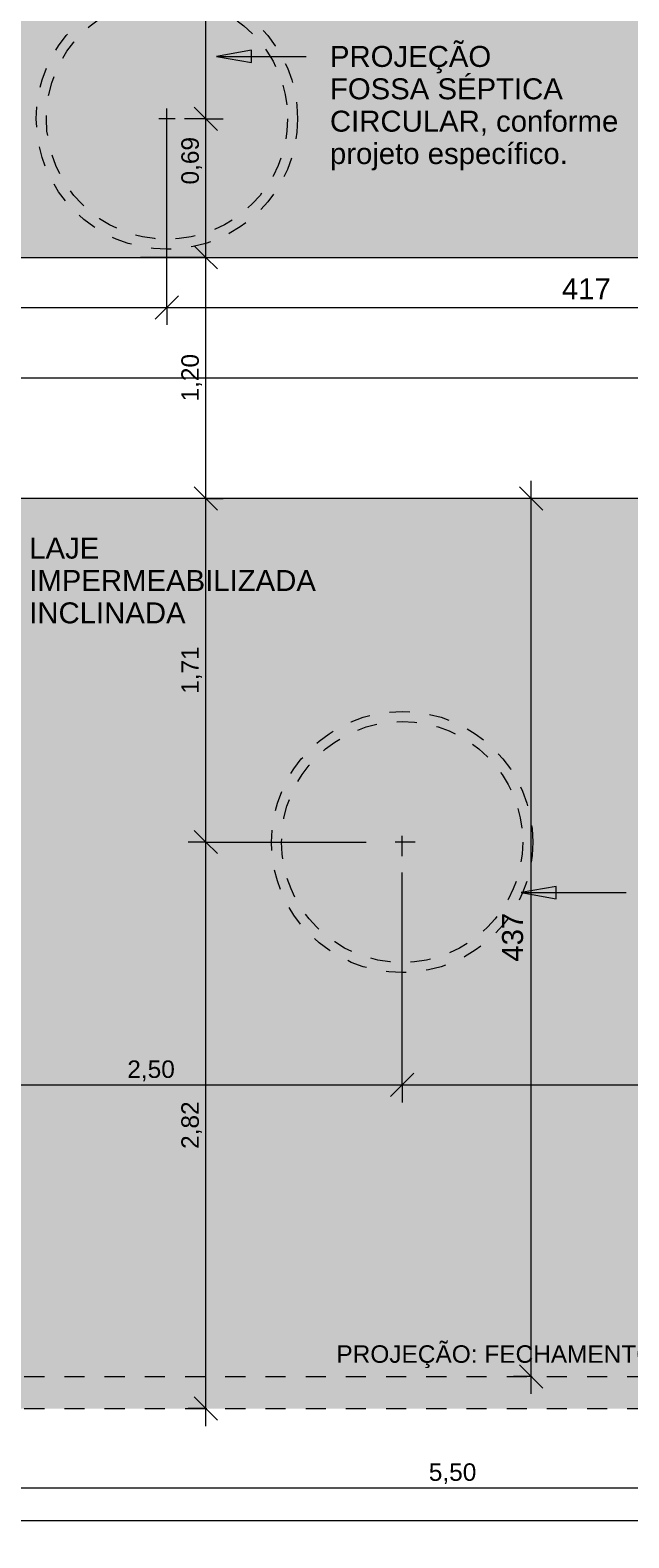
# Model space of a CAD drawing. Header units: metres. Extents: x -14.5 to 13.1, y -18.9 to 3.3.
# Tile 12 of 216: x 1.2 to 4.1, y -18.9 to -11.4. Entities that reach past the tile are written whole.
import ezdxf

# ---------------------------------------------------------------- set-up
doc = ezdxf.new("R2010")
doc.units = ezdxf.units.M
doc.linetypes.add('Projeção', pattern=[0.003969, 0.002381, -0.001587])
doc.linetypes.add('Traço ponto', pattern=[0.015875, 0.00635, -0.004763, 0, -0.004763])
for name, color, linetype, lineweight in [('A-ANNO-DIMS', 7, 'Continuous', 9), ('A-ANNO-DIMS-58', 7, 'Continuous', 9), ('A-DETL-GENF', 7, 'Continuous', 5), ('A-FLOR-OVHD', 7, 'Projeção', 5), ('G-ANNO-TEXT', 7, 'Continuous', 9)]:
    doc.layers.add(name, color=color, linetype=linetype, lineweight=lineweight)
doc.layers.add('A-DETL', color=7, linetype='Continuous', lineweight=5, true_color=0x00a600)
doc.styles.add('Arial', font='arial.ttf', dxfattribs={"height": 0.087})
doc.styles.add('Arial_1', font='arial.ttf', dxfattribs={"height": 0.1044})
doc.dimstyles.new('Com_linha__ref__contínua__-_Cor_Vermelha_Arial_1_5mm', dxfattribs={"dimscale": 0.3048, "dimtxt": 0.088763, "dimasz": 0.380577, "dimexe": 0.285433, "dimexo": 0.285433, "dimgap": 0.028543, "dimtad": 1, "dimrnd": 0.01, "dimzin": 0, "dimdsep": 46, "dimtxsty": 'Arial', "dimblk1": 'OBLIQUE', "dimblk2": 'OBLIQUE', "dimsah": 1, "dimcen": 0.09, "dimdle": 0.285433, "dimazin": 0, "dimtfac": 1, "dimtdec": 4, "dimtix": 1, "dimtmove": 0, "dimatfit": 3, "dimfxl": 1, "dimtvp": 1, "dimtolj": 1, "dimtzin": 0, "dimarcsym": 2})
doc.dimstyles.new('Com_linha__ref__contínua__-_Cor_Vermelha_Arial_1_5mm_1', dxfattribs={"dimscale": 0.3048, "dimtxt": 0.088763, "dimasz": 0.380577, "dimexe": 0.285433, "dimexo": 0.285433, "dimgap": 0.028543, "dimtad": 1, "dimrnd": 0.01, "dimzin": 0, "dimdsep": 46, "dimtxsty": 'Arial', "dimblk1": 'OBLIQUE', "dimblk2": 'OBLIQUE', "dimsah": 1, "dimcen": 0.09, "dimdle": 0.285433, "dimazin": 0, "dimtfac": 1, "dimtdec": 4, "dimtix": 1, "dimtmove": 2, "dimatfit": 3, "dimfxl": 1, "dimtvp": 1, "dimtolj": 1, "dimtzin": 0, "dimarcsym": 2})
doc.dimstyles.new('Com_linha__ref__contínua__-_Cor_Vermelha_Arial_1_8mm', dxfattribs={"dimscale": 0.3048, "dimtxt": 0.106515, "dimasz": 0.380577, "dimexe": 0.285433, "dimexo": 0.285433, "dimgap": 0.028543, "dimtad": 1, "dimdec": 1, "dimlfac": 100, "dimrnd": 0.1, "dimdsep": 46, "dimtxsty": 'Arial_1', "dimblk1": 'OBLIQUE', "dimblk2": 'OBLIQUE', "dimsah": 1, "dimcen": 0.09, "dimdle": 0.285433, "dimazin": 0, "dimtfac": 1, "dimtdec": 4, "dimtix": 1, "dimtmove": 0, "dimatfit": 3, "dimfxl": 1, "dimtvp": 1, "dimtolj": 1, "dimtzin": 0, "dimarcsym": 2})

# ---------------------------------------------------------------- blocks, each defined once
blk = doc.blocks.new('DIMBLOCK5-PLANTA DE COBERTURA')
at = {"layer": 'A-ANNO-DIMS-58', "color": 242, "true_color": 0xbd2b2e, "transparency": 16777216}
for p, q in [((0.5064, -18.6291), (0.5064, -17.7268)), ((6.0064, -18.6291), (6.0064, -18.322)), ((0.5064, -18.6291), (0.5644, -18.5711)), ((6.0064, -18.6291), (6.0644, -18.5711)), ((0.5064, -18.6291), (0.4484, -18.6871)), ((0.5064, -18.6291), (6.0934, -18.6291)), ((0.5064, -18.6291), (0.5064, -18.7161)), ((6.0064, -18.6291), (5.9484, -18.6871)), ((6.0064, -18.6291), (6.0064, -18.7161))]:
    blk.add_line(p, q, dxfattribs=at)
at = {"layer": 'A-ANNO-DIMS-58', "color": 0, "transparency": 16777216, "insert": (3.139, -18.5075), "char_height": 0.087, "width": 0.281855, "attachment_point": 1, "line_spacing_factor": 0.941778, "style": 'Arial'}
blk.add_mtext('5,50', dxfattribs=at)
blk = doc.blocks.new('_Oblique')
at = {"color": 0, "linetype": 'ByBlock', "lineweight": -2}
blk.add_line((-0.5, -0.5), (0.5, 0.5), dxfattribs=at)
blk = doc.blocks.new('DIMBLOCK6-PLANTA DE COBERTURA')
at = {"layer": 'A-ANNO-DIMS-58', "color": 242, "true_color": 0xbd2b2e, "transparency": 16777216}
for p, q in [((-13.9936, -18.7913), (-13.9936, -18.322)), ((6.0064, -18.7913), (6.0064, -18.322)), ((-13.9936, -18.7913), (-13.9356, -18.7333)), ((6.0064, -18.7913), (6.0644, -18.7333)), ((-14.0806, -18.7913), (6.0934, -18.7913)), ((-13.9936, -18.7913), (-14.0516, -18.8493)), ((-13.9936, -18.7913), (-13.9936, -18.8783)), ((6.0064, -18.7913), (5.9484, -18.8493)), ((6.0064, -18.7913), (6.0064, -18.8783))]:
    blk.add_line(p, q, dxfattribs=at)
at = {"layer": 'A-ANNO-DIMS-58', "color": 0, "transparency": 16777216, "insert": (-3.3553, -18.6697), "char_height": 0.087, "width": 0.362151, "attachment_point": 1, "line_spacing_factor": 0.941778, "style": 'Arial'}
blk.add_mtext('20,00', dxfattribs=at)
blk = doc.blocks.new('DIMBLOCK13-PLANTA DE COBERTURA')
at = {"layer": 'A-ANNO-DIMS-58', "color": 242, "true_color": 0xbd2b2e, "transparency": 16777216}
for p, q in [((3.0064, -16.6239), (3.0064, -15.5664)), ((0.5064, -16.6239), (0.5064, -16.5369)), ((0.5064, -16.6239), (0.5644, -16.5659)), ((3.0064, -16.6239), (3.0644, -16.5659)), ((0.4194, -16.6239), (3.0064, -16.6239)), ((0.5064, -16.6239), (0.4484, -16.6819)), ((0.5064, -16.6239), (0.5064, -16.6289)), ((3.0064, -16.6239), (2.9484, -16.6819)), ((3.0064, -16.6239), (3.0064, -16.7109))]:
    blk.add_line(p, q, dxfattribs=at)
at = {"layer": 'A-ANNO-DIMS-58', "color": 0, "transparency": 16777216, "insert": (1.639, -16.5022), "char_height": 0.087, "width": 0.281855, "attachment_point": 1, "line_spacing_factor": 0.941778, "style": 'Arial'}
blk.add_mtext('2,50', dxfattribs=at)
blk = doc.blocks.new('DIMBLOCK14-PLANTA DE COBERTURA')
at = {"layer": 'A-ANNO-DIMS-58', "color": 242, "true_color": 0xbd2b2e, "transparency": 16777216}
for p, q in [((3.0064, -16.6239), (3.0064, -15.5664)), ((3.0064, -16.6239), (3.0644, -16.5659)), ((6.0064, -16.6239), (6.0064, -16.5369)), ((6.0064, -16.6239), (6.0644, -16.5659)), ((3.0064, -16.6239), (2.9484, -16.6819)), ((3.0064, -16.6239), (6.0934, -16.6239)), ((3.0064, -16.6239), (3.0064, -16.7109)), ((6.0064, -16.6239), (5.9484, -16.6819)), ((6.0064, -16.6239), (6.0064, -16.6289))]:
    blk.add_line(p, q, dxfattribs=at)
at = {"layer": 'A-ANNO-DIMS-58', "color": 0, "transparency": 16777216, "insert": (4.389, -16.5022), "char_height": 0.087, "width": 0.281855, "attachment_point": 1, "line_spacing_factor": 0.941778, "style": 'Arial'}
blk.add_mtext('3,00', dxfattribs=at)
blk = doc.blocks.new('DIMBLOCK15-PLANTA DE COBERTURA')
at = {"layer": 'A-ANNO-DIMS-58', "color": 242, "true_color": 0xbd2b2e, "transparency": 16777216}
for p, q in [((2.0294, -15.415), (1.9714, -15.357)), ((2.0294, -15.415), (1.9424, -15.415)), ((2.0294, -18.322), (2.0294, -15.415)), ((2.0294, -15.415), (2.0874, -15.473)), ((2.0294, -15.415), (2.8274, -15.415)), ((2.0294, -18.235), (1.9714, -18.177)), ((2.0294, -18.235), (1.9424, -18.235)), ((2.0294, -18.235), (2.0874, -18.293)), ((2.0294, -18.235), (2.0344, -18.235))]:
    blk.add_line(p, q, dxfattribs=at)
at = {"layer": 'A-ANNO-DIMS-58', "color": 0, "transparency": 16777216, "insert": (1.9078, -16.9425), "char_height": 0.087, "width": 0.281855, "attachment_point": 1, "rotation": 90, "line_spacing_factor": 0.941778, "style": 'Arial'}
blk.add_mtext('2,82', dxfattribs=at)
blk = doc.blocks.new('DIMBLOCK16-PLANTA DE COBERTURA')
at = {"layer": 'A-ANNO-DIMS-58', "color": 242, "true_color": 0xbd2b2e, "transparency": 16777216}
for p, q in [((2.0294, -13.705), (1.9714, -13.647)), ((2.0294, -15.415), (2.0294, -13.618)), ((2.0294, -13.705), (1.9424, -13.705)), ((2.0294, -13.705), (2.0874, -13.763)), ((2.0294, -13.705), (2.0344, -13.705)), ((2.0294, -15.415), (1.9714, -15.357)), ((2.0294, -15.415), (1.9424, -15.415)), ((2.0294, -15.415), (2.0874, -15.473)), ((2.0294, -15.415), (2.8274, -15.415))]:
    blk.add_line(p, q, dxfattribs=at)
at = {"layer": 'A-ANNO-DIMS-58', "color": 0, "transparency": 16777216, "insert": (1.9078, -14.6775), "char_height": 0.087, "width": 0.281855, "attachment_point": 1, "rotation": 90, "line_spacing_factor": 0.941778, "style": 'Arial'}
blk.add_mtext('1,71', dxfattribs=at)
blk = doc.blocks.new('DIMBLOCK17-PLANTA DE COBERTURA')
at = {"layer": 'A-ANNO-DIMS-58', "color": 242, "true_color": 0xbd2b2e, "transparency": 16777216}
for p, q in [((2.0294, -12.505), (1.9714, -12.447)), ((2.0294, -12.505), (1.7053, -12.505)), ((2.0294, -13.792), (2.0294, -12.505)), ((2.0294, -12.505), (2.0874, -12.563)), ((2.0294, -12.505), (2.1164, -12.505)), ((2.0294, -13.705), (1.9714, -13.647)), ((2.0294, -13.705), (1.7053, -13.705)), ((2.0294, -13.705), (2.0874, -13.763)), ((2.0294, -13.705), (2.1164, -13.705))]:
    blk.add_line(p, q, dxfattribs=at)
at = {"layer": 'A-ANNO-DIMS-58', "color": 0, "transparency": 16777216, "insert": (1.9078, -13.2225), "char_height": 0.087, "width": 0.281855, "attachment_point": 1, "rotation": 90, "line_spacing_factor": 0.941778, "style": 'Arial'}
blk.add_mtext('1,20', dxfattribs=at)
blk = doc.blocks.new('DIMBLOCK18-PLANTA DE COBERTURA')
at = {"layer": 'A-ANNO-DIMS-58', "color": 242, "true_color": 0xbd2b2e, "transparency": 16777216}
for p, q in [((2.0294, -11.815), (1.9714, -11.757)), ((2.0294, -11.815), (1.9234, -11.815)), ((2.0294, -12.505), (2.0294, -11.815)), ((2.0294, -11.815), (2.0874, -11.873)), ((2.0294, -11.815), (2.1164, -11.815)), ((2.0294, -12.505), (1.9714, -12.447)), ((2.0294, -12.505), (1.7053, -12.505)), ((2.0294, -12.505), (2.0874, -12.563)), ((2.0294, -12.505), (2.1164, -12.505))]:
    blk.add_line(p, q, dxfattribs=at)
at = {"layer": 'A-ANNO-DIMS-58', "color": 0, "transparency": 16777216, "insert": (1.9078, -12.1424), "char_height": 0.087, "width": 0.281855, "attachment_point": 1, "rotation": 90, "line_spacing_factor": 0.941778, "style": 'Arial'}
blk.add_mtext('0,69', dxfattribs=at)
blk = doc.blocks.new('DIMBLOCK19-PLANTA DE COBERTURA')
at = {"layer": 'A-ANNO-DIMS-58', "color": 242, "true_color": 0xbd2b2e, "transparency": 16777216}
for p, q in [((2.0294, -8.235), (1.9714, -8.177)), ((2.0294, -11.815), (2.0294, -8.148)), ((2.0294, -8.235), (1.9424, -8.235)), ((2.0294, -8.235), (2.0874, -8.293)), ((2.0294, -8.235), (2.0344, -8.235)), ((2.0294, -11.815), (1.9714, -11.757)), ((2.0294, -11.815), (1.9234, -11.815)), ((2.0294, -11.815), (2.0874, -11.873)), ((2.0294, -11.815), (2.1164, -11.815))]:
    blk.add_line(p, q, dxfattribs=at)
at = {"layer": 'A-ANNO-DIMS-58', "color": 0, "transparency": 16777216, "insert": (1.9078, -10.1425), "char_height": 0.087, "width": 0.281855, "attachment_point": 1, "rotation": 90, "line_spacing_factor": 0.941778, "style": 'Arial'}
blk.add_mtext('3,58', dxfattribs=at)
blk = doc.blocks.new('DIMBLOCK39-PLANTA DE COBERTURA')
at = {"layer": 'A-ANNO-DIMS-58', "color": 242, "true_color": 0xbd2b2e, "transparency": 16777216}
for p, q in [((0.5064, -9.8787), (0.5064, -9.7917)), ((0.5064, -9.8787), (0.5644, -9.8207)), ((6.0064, -9.8787), (6.0064, -9.7917)), ((6.0064, -9.8787), (6.0644, -9.8207)), ((0.5064, -9.8787), (0.4484, -9.9367)), ((0.5064, -9.8787), (6.0934, -9.8787)), ((0.5064, -9.8787), (0.5064, -12.742)), ((6.0064, -9.8787), (5.9484, -9.9367)), ((6.0064, -9.8787), (6.0064, -9.8837))]:
    blk.add_line(p, q, dxfattribs=at)
at = {"layer": 'A-ANNO-DIMS-58', "color": 0, "transparency": 16777216, "insert": (3.139, -9.7571), "char_height": 0.087, "width": 0.281855, "attachment_point": 1, "line_spacing_factor": 0.941778, "style": 'Arial'}
blk.add_mtext('5,50', dxfattribs=at)
blk = doc.blocks.new('DIMBLOCK69-PLANTA DE COBERTURA')
at = {"layer": 'A-ANNO-DIMS-58', "color": 242, "true_color": 0xbd2b2e, "transparency": 16777216}
for p, q in [((3.6475, -13.705), (3.5895, -13.647)), ((3.6475, -18.162), (3.6475, -13.618)), ((3.6475, -13.705), (3.5605, -13.705)), ((3.6475, -13.705), (3.7055, -13.763)), ((3.6475, -13.705), (3.6525, -13.705)), ((3.6475, -18.075), (3.5605, -18.075)), ((3.6475, -18.075), (3.5895, -18.017)), ((3.6475, -18.075), (3.7055, -18.133)), ((3.6475, -18.075), (3.6525, -18.075))]:
    blk.add_line(p, q, dxfattribs=at)
at = {"layer": 'A-ANNO-DIMS-58', "color": 0, "transparency": 16777216, "insert": (3.5032, -16.0105), "char_height": 0.1044, "width": 0.289066, "attachment_point": 1, "rotation": 90, "line_spacing_factor": 0.941778, "style": 'Arial_1'}
blk.add_mtext('437', dxfattribs=at)
blk = doc.blocks.new('DIMBLOCK70-PLANTA DE COBERTURA')
at = {"layer": 'A-ANNO-DIMS-58', "color": 242, "true_color": 0xbd2b2e, "transparency": 16777216}
for p, q in [((1.8364, -12.7539), (1.8364, -11.852)), ((-0.6636, -12.7539), (-0.6636, -12.6669)), ((-0.7506, -12.7539), (1.8364, -12.7539)), ((-0.6636, -12.7539), (-0.7216, -12.8119)), ((-0.6636, -12.7539), (-0.6056, -12.6959)), ((-0.6636, -12.7539), (-0.6636, -12.7589)), ((1.8364, -12.7539), (1.7784, -12.8119)), ((1.8364, -12.7539), (1.8944, -12.6959)), ((1.8364, -12.7539), (1.8364, -12.8409))]:
    blk.add_line(p, q, dxfattribs=at)
at = {"layer": 'A-ANNO-DIMS-58', "color": 0, "transparency": 16777216, "insert": (0.466, -12.6097), "char_height": 0.1044, "width": 0.289066, "attachment_point": 1, "line_spacing_factor": 0.941778, "style": 'Arial_1'}
blk.add_mtext('250', dxfattribs=at)
blk = doc.blocks.new('DIMBLOCK71-PLANTA DE COBERTURA')
at = {"layer": 'A-ANNO-DIMS-58', "color": 242, "true_color": 0xbd2b2e, "transparency": 16777216}
for p, q in [((1.8364, -12.7539), (1.8364, -11.852)), ((6.0064, -12.7539), (6.0064, -12.592)), ((1.8364, -12.7539), (1.7784, -12.8119)), ((1.8364, -12.7539), (1.8944, -12.6959)), ((1.8364, -12.7539), (6.0934, -12.7539)), ((1.8364, -12.7539), (1.8364, -12.8409)), ((6.0064, -12.7539), (5.9484, -12.8119)), ((6.0064, -12.7539), (6.0644, -12.6959)), ((6.0064, -12.7539), (6.0064, -12.8409))]:
    blk.add_line(p, q, dxfattribs=at)
at = {"layer": 'A-ANNO-DIMS-58', "color": 0, "transparency": 16777216, "insert": (3.801, -12.6097), "char_height": 0.1044, "width": 0.289066, "attachment_point": 1, "line_spacing_factor": 0.941778, "style": 'Arial_1'}
blk.add_mtext('417', dxfattribs=at)

msp = doc.modelspace()

# ---------------------------------------------------------------- hatches: boundary and pattern name
at = {"layer": 'A-DETL-GENF', "true_color": 0xd2e2c2}
h = msp.add_hatch(color=254, dxfattribs=at)
h.paths.add_polyline_path([(5.7769, -17.8522), (5.7657, -17.8571), (5.7696, -17.8565), (5.7732, -17.855), (5.7763, -17.8527)])
h.paths.add_polyline_path([(1.7683, -18.235), (6.0064, -18.235), (6.0064, -18.075), (5.8564, -18.075), (5.8564, -17.8839), (5.8554, -17.8849), (5.8355, -17.8856), (5.8355, -17.8856), (5.7977, -17.8856), (5.7964, -17.8912), (5.7947, -17.8926), (5.793, -17.893), (5.7891, -17.8936), (5.7855, -17.8951), (5.7802, -17.8985), (5.7777, -17.8983), (5.7769, -17.8979), (5.7627, -17.8917), (5.7615, -17.8894), (5.761, -17.8856), (5.7482, -17.8856), (5.7458, -17.887), (5.7407, -17.8889), (5.7308, -17.8877), (5.7275, -17.885), (5.7254, -17.8807), (5.7247, -17.8754), (5.7256, -17.87), (5.728, -17.8655), (5.7314, -17.8626), (5.7333, -17.862), (5.7409, -17.8612), (5.7458, -17.8624), (5.7489, -17.8651), (5.7611, -17.8643), (5.7624, -17.8588), (5.7642, -17.8574), (5.7793, -17.8516), (5.7819, -17.8522), (5.7958, -17.8582), (5.7972, -17.8605), (5.7977, -17.8645), (5.8355, -17.8647), (5.836, -17.8652), (5.8554, -17.8652), (5.8564, -17.8653), (5.8564, -17.275), (6.0064, -17.275), (6.0064, -13.705), (1.0064, -13.705), (1.0064, -18.075), (0.5264, -18.075), (0.5264, -18.235), (1.0064, -18.235)])
h.paths.add_polyline_path([(5.7769, -17.8979), (5.7732, -17.8951), (5.7692, -17.8935), (5.7657, -17.8932), (5.7763, -17.8976)])
h.paths.add_polyline_path([(5.7937, -17.8571), (5.7824, -17.8527), (5.7855, -17.855), (5.7891, -17.8565), (5.793, -17.8571)])
h.paths.add_polyline_path([(0.3464, -12.505), (6.0059, -12.505), (6.0058, -12.393), (5.9334, -12.393), (5.9334, -12.317), (5.9552, -12.317), (5.9552, -12.2389), (5.9059, -12.2389), (5.9059, -12.2359), (5.8777, -12.2359), (5.8777, -11.9481), (6.0064, -11.9481), (6.0064, -8.235), (-0.1636, -8.235), (-0.1636, -12.505), (0.0936, -12.505)])
h.paths.add_polyline_path([(2.8659, -10.7721), (2.8443, -10.7672), (2.8235, -10.7616), (2.8043, -10.7548), (2.7876, -10.746), (2.7743, -10.7347), (2.7648, -10.7204), (2.759, -10.7032), (2.7558, -10.6808), (2.755, -10.663), (2.7559, -10.6343), (2.7568, -10.6183), (2.5939, -10.6147), (2.2187, -10.6147), (2.0768, -10.6155), (1.9254, -10.6173), (1.9046, -10.6147), (1.8985, -10.6136), (1.8879, -10.611), (1.7683, -10.5752), (1.6519, -10.539), (1.6384, -10.5343), (1.6252, -10.5289), (1.5972, -10.5134), (1.5727, -10.493), (1.5484, -10.4676), (1.5267, -10.4401), (1.4896, -10.3841), (1.4566, -10.3257), (1.4451, -10.3016), (1.4355, -10.2768), (1.4007, -10.159), (1.3897, -10.1037), (1.3855, -10.0788), (1.3823, -10.0538), (1.373, -9.9511), (1.3686, -9.8481), (1.3706, -9.8438), (1.3706, -9.7665), (1.3686, -9.7622), (1.373, -9.6591), (1.3823, -9.5564), (1.3855, -9.5314), (1.3897, -9.5066), (1.4074, -9.4259), (1.4355, -9.3335), (1.4451, -9.3086), (1.4566, -9.2845), (1.4896, -9.2262), (1.5267, -9.1702), (1.5546, -9.1356), (1.5867, -9.1047), (1.5984, -9.0961), (1.6471, -9.0631), (1.6968, -9.0335), (1.7485, -9.0106), (1.8032, -8.9975), (1.8604, -8.9927), (1.9188, -8.9921), (2.0688, -8.9947), (2.2187, -8.9956), (2.6601, -8.995), (2.7567, -8.9921), (2.7555, -8.9695), (2.7549, -8.9474), (2.7558, -8.9264), (2.7589, -8.9071), (2.7647, -8.89), (2.7742, -8.8756), (2.7876, -8.8643), (2.8043, -8.8555), (2.8303, -8.8468), (2.8442, -8.8431), (2.8659, -8.8381), (2.8874, -8.8456), (2.8993, -8.8506), (2.902, -8.8536), (2.9027, -8.8555), (2.9027, -8.8599), (2.9007, -8.8643), (2.8975, -8.8696), (2.8802, -8.8946), (2.8303, -8.9947), (3.2926, -8.9815), (3.755, -8.9754), (3.9077, -8.9772), (4.0603, -8.9841), (4.248, -8.9975), (4.5015, -8.9846), (4.6293, -8.9811), (4.757, -8.9834), (4.8204, -8.9819), (4.8839, -8.9857), (4.9525, -8.9958), (4.9581, -8.9971), (4.9902, -9.0071), (5.0162, -9.005), (5.0423, -9.0057), (5.0788, -9.0112), (5.1139, -9.022), (5.1422, -9.043), (5.1671, -9.0677), (5.2079, -9.1125), (5.2424, -9.1622), (5.273, -9.2221), (5.297, -9.2827), (5.3164, -9.3514), (5.3307, -9.4197), (5.3449, -9.5089), (5.3571, -9.6237), (5.3611, -9.7391), (5.3611, -9.8712), (5.3571, -9.9866), (5.3449, -10.1014), (5.342, -10.1216), (5.3307, -10.1905), (5.3149, -10.2651), (5.297, -10.3276), (5.2702, -10.3946), (5.2424, -10.4481), (5.2079, -10.4977), (5.1671, -10.5426), (5.146, -10.564), (5.1223, -10.5827), (5.1137, -10.5878), (5.1044, -10.5917), (5.0738, -10.6002), (5.0423, -10.6046), (5.0131, -10.605), (4.9902, -10.6032), (4.9707, -10.6099), (4.9507, -10.6148), (4.8999, -10.6228), (4.8485, -10.6269), (4.6751, -10.6296), (4.5015, -10.6256), (4.248, -10.6128), (4.0603, -10.6262), (3.9077, -10.6331), (3.755, -10.6348), (3.2926, -10.6287), (2.8303, -10.6156), (2.8702, -10.6985), (2.8874, -10.7268), (2.8992, -10.743), (2.9029, -10.7508), (2.9023, -10.7559), (2.9008, -10.7583), (2.8975, -10.7607), (2.8802, -10.7674)])
at = {"layer": 'G-ANNO-TEXT'}
for points in [[(2.0821, -11.505), (2.2561, -11.5357), (2.2561, -11.4744)], [(3.5979, -15.6669), (3.7719, -15.6976), (3.7719, -15.6362)]]:
    msp.add_hatch(color=256, dxfattribs=at).paths.add_polyline_path(points)

# ---------------------------------------------------------------- linework, layer by layer
at = {"layer": 'A-DETL', "color": 8, "linetype": 'Projeção', "true_color": 0x808080}
for p, q in [((1.8364, -11.865), (1.8364, -11.765)), ((1.8764, -11.815), (1.7964, -11.815)), ((3.0064, -15.485), (3.0064, -15.345)), ((3.0714, -15.415), (2.9414, -15.415))]:
    msp.add_line(p, q, dxfattribs=at)
at = {"layer": 'A-DETL', "color": 9, "true_color": 0xc0c0c0}
for p, q in [((-0.1636, -12.505), (5.6864, -12.505)), ((0.5064, -13.105), (5.8564, -13.105)), ((6.0064, -13.705), (1.0064, -13.705))]:
    msp.add_line(p, q, dxfattribs=at)
at = {"layer": 'A-DETL', "color": 7, "linetype": 'Traço ponto'}
for q in [(6.0064, -18.235), (6.6064, -18.235)]:
    msp.add_line((0.5264, -18.235), q, dxfattribs=at)
at = {"layer": 'A-DETL', "color": 8, "linetype": 'Projeção', "true_color": 0x808080}
for centre, radius in [((1.8364, -11.815), 0.65), ((1.8364, -11.815), 0.6), ((3.0064, -15.415), 0.65), ((3.0064, -15.415), 0.6)]:
    msp.add_circle(centre, radius, dxfattribs=at)
at = {"layer": 'A-FLOR-OVHD'}
msp.add_line((0.5264, -18.075), (5.8564, -18.075), dxfattribs=at)
at = {"layer": 'G-ANNO-TEXT'}
for p, q in [((2.2561, -11.4744), (2.0821, -11.505)), ((2.2561, -11.5357), (2.2561, -11.4744)), ((2.0821, -11.505), (2.2561, -11.5357)), ((2.0821, -11.505), (2.5293, -11.505)), ((3.7719, -15.6362), (3.5979, -15.6669)), ((3.5979, -15.6669), (3.7719, -15.6976)), ((3.5979, -15.6669), (4.1204, -15.6669)), ((3.7719, -15.6976), (3.7719, -15.6362))]:
    msp.add_line(p, q, dxfattribs=at)

# ---------------------------------------------------------------- texts
at = {"layer": 'G-ANNO-TEXT', "attachment_point": 1}
for s, insert, char_height, width, style in [('PROJEÇÃO', (2.6472, -11.4528), 0.1044, 0.957856, 'Arial_1'), ('FOSSA SÉPTICA ', (2.6472, -11.614), 0.1044, 1.422835, 'Arial_1'), ('CIRCULAR, conforme ', (2.6472, -11.7751), 0.1044, 1.74367, 'Arial_1'), ('projeto específico.', (2.6472, -11.9362), 0.1044, 1.385637, 'Arial_1'), ('LAJE ', (1.1512, -13.9001), 0.1044, 0.464979, 'Arial_1'), ('IMPERMEABILIZADA', (1.1512, -14.0613), 0.1044, 1.683223, 'Arial_1'), ('INCLINADA', (1.1512, -14.2224), 0.1044, 0.916008, 'Arial_1'), ('PROJEÇÃO: FECHAMENTO LATERAL COM MURO', (2.6792, -17.92), 0.087, 3.519889, 'Arial')]:
    msp.add_mtext(s, dxfattribs=dict(at, insert=insert, char_height=char_height, width=width, style=style))

# ---------------------------------------------------------------- dimensions: what is measured, and where the dimension line sits
at = {"layer": 'A-ANNO-DIMS', "color": 242, "true_color": 0xbd2b2e}
for base, p1, p2, dimstyle, override, picture, middle in [((2.0294, -8.235), (1.8364, -11.815), (1.9474, -8.235), 'Com_linha__ref__contínua__-_Cor_Vermelha_Arial_1_5mm', {"dimpost": '<>', "dimfxl": 3.58172}, 'DIMBLOCK19-PLANTA DE COBERTURA', (1.9763, -10.025)), ((2.0294, -12.505), (1.6183, -13.705), (1.6183, -12.505), 'Com_linha__ref__contínua__-_Cor_Vermelha_Arial_1_5mm', {"dimpost": '<>', "dimfxl": 1.2}, 'DIMBLOCK17-PLANTA DE COBERTURA', (1.9763, -13.105)), ((2.0294, -13.705), (2.9144, -15.415), (1.9474, -13.705), 'Com_linha__ref__contínua__-_Cor_Vermelha_Arial_1_5mm', {"dimpost": '<>', "dimfxl": 1.964479}, 'DIMBLOCK16-PLANTA DE COBERTURA', (1.9771, -14.56)), ((3.6475, -13.705), (3.5655, -18.075), (3.5655, -13.705), 'Com_linha__ref__contínua__-_Cor_Vermelha_Arial_1_8mm', {"dimpost": '<>', "dimfxl": 4.37}, 'DIMBLOCK69-PLANTA DE COBERTURA', (3.5854, -15.89)), ((2.0294, -15.415), (1.9474, -18.235), (2.9144, -15.415), 'Com_linha__ref__contínua__-_Cor_Vermelha_Arial_1_5mm', {"dimpost": '<>', "dimfxl": 2.981187}, 'DIMBLOCK15-PLANTA DE COBERTURA', (1.9763, -16.825))]:
    dim = msp.add_linear_dim(base=base, p1=p1, p2=p2, angle=90, dimstyle=dimstyle, override=override, dxfattribs=at)
    dim.commit()
    dim.dimension.update_dxf_attribs({"geometry": picture, "text_midpoint": middle})
for base, p1, p2, dimstyle, override, picture, middle in [((6.0064, -9.8787), (0.5064, -12.829), (6.0064, -9.7967), 'Com_linha__ref__contínua__-_Cor_Vermelha_Arial_1_5mm', {"dimpost": '<>', "dimfxl": 6.280538}, 'DIMBLOCK39-PLANTA DE COBERTURA', (3.2564, -9.8256)), ((1.8364, -12.7539), (-0.6636, -12.6719), (1.8364, -11.765), 'Com_linha__ref__contínua__-_Cor_Vermelha_Arial_1_8mm', {"dimpost": '<>', "dimfxl": 2.659387}, 'DIMBLOCK70-PLANTA DE COBERTURA', (0.5864, -12.6919)), ((6.0064, -12.7539), (1.8364, -11.765), (6.0064, -12.505), 'Com_linha__ref__contínua__-_Cor_Vermelha_Arial_1_8mm', {"dimpost": '<>', "dimfxl": 4.235151}, 'DIMBLOCK71-PLANTA DE COBERTURA', (3.9214, -12.6928)), ((3.0064, -16.6239), (0.5064, -16.5419), (3.0064, -15.4794), 'Com_linha__ref__contínua__-_Cor_Vermelha_Arial_1_5mm', {"dimpost": '<>', "dimfxl": 2.716399}, 'DIMBLOCK13-PLANTA DE COBERTURA', (1.7564, -16.5708)), ((6.0064, -16.6239), (3.0064, -15.4794), (6.0064, -16.5419), 'Com_linha__ref__contínua__-_Cor_Vermelha_Arial_1_5mm', {"dimpost": '<>', "dimfxl": 3.182581}, 'DIMBLOCK14-PLANTA DE COBERTURA', (4.5064, -16.5707)), ((6.0064, -18.6291), (0.5064, -17.6398), (6.0064, -18.235), 'Com_linha__ref__contínua__-_Cor_Vermelha_Arial_1_5mm', {"dimpost": '<>', "dimfxl": 5.532121}, 'DIMBLOCK5-PLANTA DE COBERTURA', (3.2564, -18.576))]:
    dim = msp.add_linear_dim(base=base, p1=p1, p2=p2, dimstyle=dimstyle, override=override, dxfattribs=at)
    dim.commit()
    dim.dimension.update_dxf_attribs({"geometry": picture, "text_midpoint": middle})
dim = msp.add_linear_dim(base=(2.0294, -11.815), p1=(1.6183, -12.505), p2=(1.8364, -11.815), angle=90, dimstyle='Com_linha__ref__contínua__-_Cor_Vermelha_Arial_1_5mm_1', override={"dimpost": '<>', "dimfxl": 0.723664}, dxfattribs=at)
dim.commit()
dim.dimension.update_dxf_attribs({"geometry": 'DIMBLOCK18-PLANTA DE COBERTURA', "text_midpoint": (1.9658, -12.0014), "dimtype": 160, "text_rotation": 90})
dim = msp.add_linear_dim(base=(6.0064, -18.7913), p1=(-13.9936, -18.235), p2=(6.0064, -18.235), dimstyle='Com_linha__ref__contínua__-_Cor_Vermelha_Arial_1_5mm_1', override={"dimpost": '<>', "dimfxl": 20}, dxfattribs=at)
dim.commit()
dim.dimension.update_dxf_attribs({"geometry": 'DIMBLOCK6-PLANTA DE COBERTURA', "text_midpoint": (-3.1742, -18.7277), "dimtype": 160})

doc.saveas('drawing.dxf')
